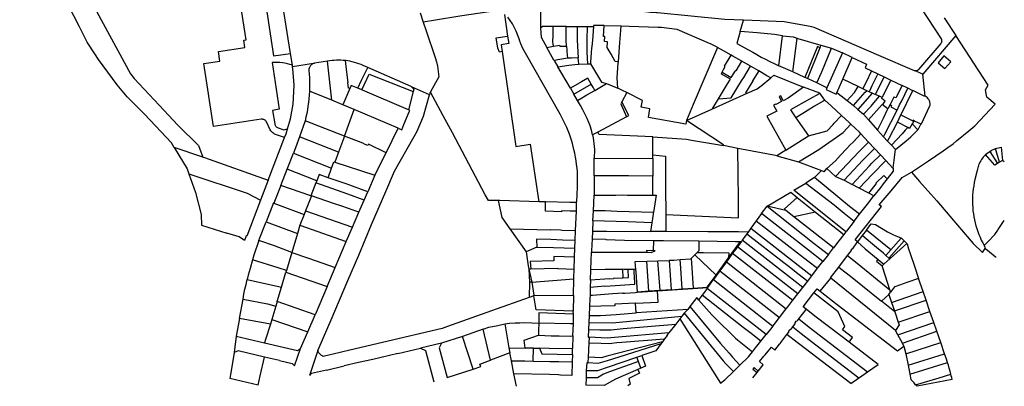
# Model space of a CAD drawing. Header units: metres. Extents: x 196788 to 198134, y 354537 to 355873.
# Tile 5 of 11: x 197359 to 198064, y 354537 to 354800. Entities that reach past the tile are written whole.
import ezdxf

# ---------------------------------------------------------------- set-up
doc = ezdxf.new("R2010")
doc.units = ezdxf.units.M
doc.layers.add('Objectgrens', color=1, linetype='Continuous', lineweight=25)

msp = doc.modelspace()

# ---------------------------------------------------------------- linework, layer by layer
at = {"layer": 'Objectgrens', "flags": 128}
for points in [[(197469.395, 354708.567), (197467.365, 354711.887), (197456.07, 354724.188), (197448.109, 354732.455), (197435.787, 354745.072), (197428.421, 354753.51), (197415.154, 354771.653), (197412.531, 354775.75), (197407.094, 354784.17), (197401.344, 354795.596), (197397.47, 354803.066), (197381.838, 354832.115), (197373.543, 354847.86), (197367.351, 354859.554), (197361.254, 354871.93), (197352.389, 354889.542), (197341.323, 354911.45), (197311.928, 354971.429)], [(197552.83, 354776.065), (197544.97, 354826.092), (197456.283, 354812.336)], [(197548.547, 354715.705), (197542.717, 354717.692), (197542.037, 354717.959), (197541.384, 354718.285), (197540.763, 354718.669), (197540.179, 354719.107), (197539.636, 354719.595), (197539.139, 354720.13), (197538.692, 354720.707), (197538.298, 354721.322), (197535.518, 354727.084), (197535.233, 354727.493), (197534.897, 354727.861), (197534.517, 354728.183), (197534.099, 354728.455), (197533.649, 354728.67), (197533.176, 354728.825), (197532.687, 354728.919), (197532.189, 354728.949), (197531.692, 354728.915), (197513.011, 354726.185), (197497.569, 354723.799), (197490.553, 354768.778), (197502.211, 354770.565), (197501.136, 354777.543), (197520.108, 354780.464), (197519.329, 354785.512), (197520.919, 354785.755), (197516.171, 354816.386)], [(197696.813, 354813.744), (197697.177, 354811.258), (197695.678, 354809.26), (197694.714, 354809.119), (197695.191, 354805.965), (197674.172, 354802.716), (197656.65, 354800.031), (197647.866, 354798.514)], [(198000, 354816.018), (198019.087, 354786.632), (198019.304, 354786.23), (198019.454, 354785.798), (198019.532, 354785.348), (198019.537, 354784.891), (198019.469, 354784.44), (198019.329, 354784.005), (198019.121, 354783.598), (198018.85, 354783.23), (198002.92, 354764.525), (198002.62, 354764.223), (198002.276, 354763.971), (198001.898, 354763.775), (198001.495, 354763.64), (198001.075, 354763.569), (198000.649, 354763.563)], [(197413.889, 354805.847), (197438.004, 354761.505), (197440.62, 354758.219), (197458.737, 354738.977), (197472.063, 354724.679), (197486.878, 354710.014), (197489.934, 354701.756)], [(197534.998, 354810.583), (197540.604, 354774.292), (197552.83, 354776.065)], [(197645.634, 354805.275), (197647.866, 354798.514)], [(197731.858, 354806.345), (197731.948, 354795.609), (197731.96, 354794.111)], [(197877.53, 354799.95), (197864.15, 354800.449), (197815.765, 354805.096), (197815.185, 354805.149), (197812.097, 354805.438), (197810.913, 354805.541), (197806.658, 354805.909)], [(197647.866, 354798.514), (197649.943, 354792.22), (197656.561, 354773.219), (197657.495, 354770.085), (197658.086, 354766.842), (197659.079, 354759.418), (197653.213, 354748.615), (197653.065, 354748.342)], [(197706.075, 354804.005), (197708.397, 354788.438)], [(197757.856, 354669.141), (197757.87, 354669.571), (197757.983, 354669.572), (197758.467, 354680.277), (197758.559, 354682.98), (197758.576, 354685.684), (197758.516, 354688.387), (197758.381, 354691.088), (197758.17, 354693.784), (197757.883, 354696.473), (197757.52, 354699.153), (197757.083, 354701.822), (197756.571, 354704.477), (197755.984, 354707.117), (197755.443, 354709.37), (197754.845, 354711.608), (197754.191, 354713.83), (197753.481, 354716.035), (197752.716, 354718.222), (197751.785, 354720.668), (197750.784, 354723.086), (197749.715, 354725.475), (197748.578, 354727.833), (197747.374, 354730.156), (197746.104, 354732.445), (197721.162, 354776.289), (197720.264, 354777.934), (197719.424, 354779.608), (197718.642, 354781.312), (197717.921, 354783.041), (197717.26, 354784.795), (197716.661, 354786.57), (197714.604, 354792.065), (197711.966, 354797.242), (197708.513, 354802.005)], [(197875.111, 354791.895), (197877.53, 354799.95)], [(198000.649, 354763.563), (198000.321, 354763.604), (198000, 354763.684), (197974.589, 354774.629), (197928.227, 354794.635), (197925.316, 354795.51), (197906.551, 354798.861), (197883.721, 354799.719), (197877.53, 354799.95)], [(198021.354, 354801.588), (198029.601, 354788.921)], [(197741.058, 354795.51), (197733.466, 354795.466), (197731.96, 354794.111)], [(197731.96, 354794.111), (197732.384, 354787.669), (197736.618, 354780.388)], [(197741.288, 354781.409), (197740.989, 354783.091), (197740.834, 354784.334), (197740.916, 354785.491), (197740.942, 354787.74), (197741.058, 354795.51)], [(197750.287, 354795.457), (197741.058, 354795.51)], [(197750.633, 354781.218), (197750.282, 354785.503), (197750.287, 354795.457)], [(197750.287, 354795.457), (197758.319, 354795.385)], [(197758.319, 354795.385), (197758.198, 354785.492), (197758.873, 354773.027)], [(197758.319, 354795.385), (197765.509, 354795.297)], [(197765.509, 354795.297), (197765.215, 354785.794), (197765.146, 354779.806), (197765.256, 354776.894), (197765.72, 354768.643)], [(197765.509, 354795.297), (197769.907, 354795.297)], [(197769.907, 354795.297), (197769.15, 354785.567), (197768.778, 354781.089), (197768.647, 354779.854), (197767.918, 354770.185), (197767.809, 354768.655)], [(197777.605, 354796.029), (197770.035, 354796.189), (197769.907, 354795.297)], [(197787.881, 354770.171), (197785.501, 354770.298), (197782.545, 354775.523), (197779.777, 354780.334), (197780.022, 354784.368), (197777.812, 354784.552), (197778.044, 354788.185), (197777.066, 354788.182), (197777.605, 354796.029)], [(197777.605, 354796.029), (197789.805, 354795.826)], [(197787.881, 354770.171), (197788.908, 354783.821), (197789.478, 354792.567), (197789.805, 354795.826)], [(197789.805, 354795.826), (197795.536, 354795.685), (197816.352, 354794.933), (197818.642, 354794.872), (197829.787, 354793.473), (197852.976, 354783.513), (197853.661, 354783.237), (197858.343, 354780.713), (197858.805, 354780.425)], [(197875.111, 354791.895), (197872.67, 354783.292), (197881.116, 354778.75), (197884.122, 354776.959), (197887.157, 354775.218), (197890.222, 354773.53), (197893.315, 354771.893), (197896.435, 354770.31), (197899.582, 354768.779), (197902.754, 354767.302)], [(197905.557, 354788.827), (197899.698, 354789.666), (197887.181, 354790.781), (197875.111, 354791.895)], [(197704.482, 354777.37), (197702.553, 354777.075), (197701.322, 354779.749), (197701.411, 354779.763), (197700.266, 354787.183), (197708.397, 354788.438)], [(197708.397, 354788.438), (197709.186, 354783.151), (197703.767, 354782.292), (197704.482, 354777.37)], [(197902.754, 354767.302), (197905.557, 354788.827)], [(197905.557, 354788.827), (197913.064, 354787.882), (197916.044, 354786.933)], [(197912.846, 354762.842), (197916.044, 354786.933)], [(197916.044, 354786.933), (197916.54, 354786.775), (197933.015, 354781.992)], [(198029.601, 354788.921), (198006.135, 354761.237)], [(198057.88, 354739.831), (198051.907, 354744.784), (198051.03, 354749.98), (198052.867, 354753.224), (198029.601, 354788.921)], [(197704.482, 354777.37), (197714.351, 354709.425), (197724.581, 354710.991), (197730.824, 354669.739)], [(197736.618, 354780.388), (197741.288, 354781.409)], [(197741.667, 354771.136), (197741.554, 354771.343), (197736.618, 354780.388)], [(197741.288, 354781.409), (197744.339, 354781.894), (197745.56, 354782.036), (197745.72, 354781.383), (197750.633, 354781.218)], [(197750.633, 354781.218), (197750.853, 354778.436), (197750.948, 354777.445), (197751.312, 354772.599)], [(197858.805, 354780.425), (197841.409, 354739.413), (197836.741, 354727.968)], [(197868.551, 354774.886), (197863.242, 354777.991), (197858.805, 354780.425)], [(197932.273, 354780.141), (197930.462, 354780.976), (197921.508, 354758.881)], [(197932.273, 354780.141), (197923.393, 354758.221)], [(197930.14, 354754.93), (197933.486, 354762.472), (197933.661, 354762.943), (197940.661, 354779.777)], [(197933.015, 354781.992), (197932.273, 354780.141)], [(197933.015, 354781.992), (197940.661, 354779.777)], [(197948.395, 354776.598), (197937.226, 354751.465)], [(197940.661, 354779.777), (197948.395, 354776.598)], [(197955.469, 354773.289), (197948.395, 354776.598)], [(197554.141, 354767.716), (197552.362, 354768.226), (197550.564, 354768.66), (197548.749, 354769.019), (197546.92, 354769.3), (197545.081, 354769.504), (197543.235, 354769.63), (197541.385, 354769.678), (197539.535, 354769.648), (197544.696, 354736.022), (197539.977, 354735.285), (197541.457, 354725.617), (197541.564, 354725.138), (197541.735, 354724.679), (197541.967, 354724.247), (197542.255, 354723.851), (197542.595, 354723.497), (197542.98, 354723.194), (197543.403, 354722.945), (197543.856, 354722.757), (197548.007, 354721.355), (197550.698, 354722.118)], [(197554.141, 354767.716), (197552.83, 354776.065)], [(197579.307, 354770.477), (197570.08, 354769.033), (197569.619, 354768.938), (197569.17, 354768.799)], [(197592.122, 354770.929), (197590.421, 354771.083), (197588.852, 354771.167), (197587.281, 354771.195), (197585.71, 354771.166), (197584.141, 354771.082), (197582.577, 354770.94), (197581.018, 354770.743), (197579.307, 354770.477)], [(197582.434, 354742.489), (197579.307, 354770.477)], [(197595.287, 354750.836), (197594.337, 354751.274), (197593.908, 354755.153), (197594.106, 354755.174), (197593.253, 354762.624), (197593.076, 354762.604), (197592.122, 354770.929)], [(197608.217, 354766.023), (197604.958, 354767.464), (197603.419, 354768.109), (197601.857, 354768.694), (197600.274, 354769.22), (197598.672, 354769.685), (197597.053, 354770.089), (197595.421, 354770.432), (197593.776, 354770.712), (197592.122, 354770.929)], [(197751.312, 354772.599), (197741.667, 354771.136)], [(197741.667, 354771.136), (197744.43, 354766.468)], [(197758.873, 354773.027), (197754.273, 354772.772), (197751.312, 354772.599)], [(197759.401, 354768.354), (197759.118, 354770.793), (197758.873, 354773.027)], [(197787.498, 354751.157), (197786.909, 354758.544), (197787.749, 354769.422), (197787.881, 354770.171)], [(197862.294, 354762.596), (197862.834, 354763.986), (197863.059, 354764.536), (197864.415, 354766.777), (197863.891, 354767.065), (197868.551, 354774.886)], [(197862.294, 354762.596), (197868.595, 354758.894), (197871.311, 354762.907), (197871.908, 354763.74), (197872.207, 354763.514), (197876.346, 354770.449)], [(197876.346, 354770.449), (197869.896, 354774.178), (197868.551, 354774.886)], [(197882.522, 354766.89), (197876.346, 354770.449)], [(197948.611, 354757.536), (197955.469, 354773.289)], [(197955.469, 354773.289), (197965.764, 354768.469), (197964.596, 354765.874), (197969.289, 354763.661)], [(198026.033, 354770.178), (198021.202, 354774.3), (198016.919, 354769.304), (198021.749, 354765.173), (198026.033, 354770.178)], [(197550.698, 354722.118), (197552.814, 354729.296), (197554.696, 354739.832), (197555.46, 354753.297), (197554.52, 354765.174), (197554.323, 354766.378)], [(197554.323, 354766.378), (197554.141, 354767.716)], [(197569.17, 354768.799), (197554.323, 354766.378)], [(197569.17, 354768.799), (197568.635, 354768.568), (197568.132, 354768.274), (197567.668, 354767.922), (197567.249, 354767.518), (197566.881, 354767.066), (197566.57, 354766.573), (197566.32, 354766.047), (197566.135, 354765.494), (197566.017, 354764.924), (197565.969, 354764.343), (197565.99, 354763.761), (197566.175, 354761.293), (197566.305, 354758.821), (197566.379, 354756.347), (197566.398, 354753.872), (197566.275, 354748.948)], [(197600.956, 354751.098), (197603.645, 354756.913), (197608.217, 354766.023)], [(197639.49, 354752.174), (197639.193, 354752.321), (197608.217, 354766.023)], [(197744.43, 354766.468), (197752.179, 354767.684), (197756.506, 354768.272), (197759.401, 354768.354)], [(197753.506, 354751.121), (197747.18, 354761.761), (197744.43, 354766.468)], [(197759.401, 354768.354), (197765.72, 354768.643)], [(197765.72, 354768.643), (197767.809, 354768.655)], [(197767.809, 354768.655), (197775.649, 354755.592), (197779.278, 354754.463)], [(197859.581, 354743.631), (197868.615, 354744.231), (197876.126, 354756.379), (197877.671, 354758.849), (197882.522, 354766.89)], [(197859.581, 354743.631), (197866.041, 354754.23), (197868.061, 354757.56), (197861.691, 354761.344), (197862.294, 354762.596)], [(197888.391, 354763.507), (197884.024, 354756.443), (197884.171, 354756.427), (197883.49, 354755.36), (197878.965, 354747.909), (197880.148, 354747.587)], [(197888.391, 354763.507), (197882.522, 354766.89)], [(197896.975, 354758.603), (197894.289, 354760.065), (197888.391, 354763.507)], [(197912.846, 354762.842), (197909.479, 354764.382), (197906.103, 354765.812), (197902.754, 354767.302)], [(197921.508, 354758.881), (197912.846, 354762.842)], [(197969.289, 354763.661), (197965.092, 354755.01), (197964.299, 354753.363), (197963.023, 354750.768)], [(197969.289, 354763.661), (197973.734, 354761.577)], [(198006.135, 354761.237), (198000.649, 354763.563)], [(197603.792, 354749.917), (197609.188, 354761.269), (197640.6, 354748.831)], [(197768.299, 354754.007), (197765.856, 354758.296), (197761.357, 354755.728), (197753.506, 354751.121)], [(197880.148, 354747.587), (197887.381, 354750.792), (197890.042, 354752.947), (197896.975, 354758.603)], [(197896.975, 354758.603), (197899.234, 354760.436), (197920.472, 354752)], [(197923.393, 354758.221), (197921.508, 354758.881)], [(197930.14, 354754.93), (197923.887, 354757.989), (197923.393, 354758.221)], [(197944.451, 354747.933), (197947.675, 354755.384), (197948.611, 354757.536)], [(197959.581, 354752.403), (197948.611, 354757.536)], [(197973.734, 354761.577), (197969.453, 354752.935), (197968.676, 354751.238), (197967.497, 354748.604)], [(197978.224, 354759.396), (197971.957, 354746.654)], [(197973.734, 354761.577), (197978.224, 354759.396)], [(197983.033, 354757.026), (197978.841, 354748.475), (197976.968, 354744.54)], [(197978.224, 354759.396), (197983.033, 354757.026)], [(197983.033, 354757.026), (197991.217, 354753.076)], [(198007.637, 354745.339), (198006.135, 354761.237)], [(197566.275, 354748.948), (197566.118, 354746.263), (197565.897, 354743.583), (197565.611, 354740.909), (197565.261, 354738.242), (197564.848, 354735.584), (197564.371, 354732.938), (197563.831, 354730.303), (197563.228, 354727.682)], [(197582.434, 354742.489), (197566.275, 354748.948)], [(197595.287, 354750.836), (197590.367, 354739.349)], [(197600.956, 354751.098), (197596.264, 354753.119), (197595.287, 354750.836)], [(197603.792, 354749.917), (197600.956, 354751.098)], [(197637.392, 354735.671), (197604.289, 354749.717), (197603.792, 354749.917)], [(197640.6, 354748.831), (197637.392, 354735.671)], [(197639.49, 354752.174), (197641.06, 354750.579), (197640.6, 354748.831)], [(197652.456, 354746.398), (197639.49, 354752.174)], [(197653.065, 354748.342), (197652.747, 354747.757), (197652.456, 354746.398)], [(197701.545, 354670.592), (197694.645, 354670.747), (197692.373, 354674.635), (197668.843, 354719.251), (197662.242, 354731.381), (197653.065, 354748.342)], [(197753.506, 354751.121), (197755.977, 354746.859)], [(197755.977, 354746.859), (197768.299, 354754.007)], [(197758.574, 354742.382), (197759.611, 354742.997), (197765.294, 354746.304), (197770.815, 354749.525)], [(197770.815, 354749.525), (197769.867, 354751.325), (197768.299, 354754.007)], [(197770.815, 354749.525), (197779.278, 354754.463)], [(197779.278, 354754.463), (197787.498, 354751.157)], [(197793.74, 354748.025), (197790.725, 354749.539), (197787.498, 354751.157)], [(197920.472, 354752), (197909.591, 354743.965), (197906.019, 354742.154), (197904.236, 354745.791), (197903.107, 354745.27), (197904.843, 354741.559), (197900.661, 354739.439), (197900.444, 354739.788), (197899.083, 354739.049), (197901.343, 354734.635), (197894.291, 354731.158), (197907.751, 354706.801)], [(197932.297, 354747.484), (197920.472, 354752)], [(197937.226, 354751.465), (197930.14, 354754.93)], [(197937.226, 354751.465), (197936.781, 354750.337), (197943.906, 354746.805), (197944.451, 354747.933)], [(197951.883, 354742.237), (197957.068, 354748.184), (197959.581, 354752.403)], [(197956.334, 354738.659), (197964.803, 354748.262), (197965.778, 354749.35)], [(197963.023, 354750.768), (197959.581, 354752.403)], [(197965.778, 354749.35), (197963.481, 354750.504), (197963.023, 354750.768)], [(197967.497, 354748.604), (197965.778, 354749.35)], [(197969.765, 354747.576), (197967.497, 354748.604)], [(197991.217, 354753.076), (197986.733, 354744.189), (197985.172, 354744.841), (197982.513, 354739.398)], [(197987.579, 354735.481), (197989.373, 354739.159), (197990.894, 354742.212), (197995.249, 354751.104)], [(197990.362, 354732.047), (197994.049, 354739.572), (197994.901, 354741.397), (197998.854, 354749.357)], [(197995.249, 354751.104), (197991.217, 354753.076)], [(197998.854, 354749.357), (197995.249, 354751.104)], [(198007.637, 354745.339), (198007.074, 354745.558), (197998.95, 354749.513), (197998.854, 354749.357)], [(197572.454, 354563.009), (197573.43, 354565.148), (197581.923, 354585.092), (197593.901, 354613.243), (197601.672, 354631.519), (197610.937, 354653.462), (197621.08, 354677.067), (197627.208, 354691.564), (197641.496, 354716.58), (197643.614, 354720.272), (197648.185, 354731.116), (197652.456, 354746.398)], [(197590.367, 354739.349), (197582.434, 354742.489)], [(197758.574, 354742.382), (197755.977, 354746.859)], [(197769.361, 354717.628), (197768.772, 354720.154), (197768.333, 354721.772), (197767.837, 354723.373), (197767.283, 354724.955), (197766.674, 354726.517), (197765.355, 354729.474), (197763.8, 354732.813), (197762.273, 354735.758), (197760.67, 354738.666), (197758.574, 354742.382)], [(197790.292, 354741.41), (197789.543, 354739.974), (197793.609, 354730.729)], [(197793.74, 354748.025), (197790.292, 354741.41)], [(197793.609, 354730.729), (197795.286, 354731.636), (197790.292, 354741.41)], [(197836.741, 354727.968), (197836.255, 354725.293), (197809.433, 354730.218), (197810.424, 354736.373), (197804.169, 354737.576), (197805.079, 354742.453), (197793.74, 354748.025)], [(197854.904, 354736.052), (197880.148, 354747.587)], [(197854.904, 354736.052), (197855.447, 354736.749), (197859.581, 354743.631)], [(197932.297, 354747.484), (197931.718, 354747.164), (197924.842, 354743.199), (197911.11, 354735.573), (197915.044, 354729.976)], [(197935.829, 354742.539), (197934.553, 354741.872), (197928.369, 354738.297), (197923.882, 354735.459), (197915.044, 354729.976)], [(197935.829, 354742.539), (197932.297, 354747.484)], [(197947.699, 354731.593), (197940.302, 354738.594), (197935.829, 354742.539)], [(197944.451, 354747.933), (197945.283, 354747.37), (197951.883, 354742.237)], [(197951.883, 354742.237), (197952.767, 354741.719), (197956.334, 354738.659)], [(197969.765, 354747.576), (197959.536, 354735.966)], [(197963.507, 354732.45), (197968.881, 354738.372), (197970.981, 354740.787), (197974.9, 354745.379)], [(197971.957, 354746.654), (197970.707, 354747.115), (197969.765, 354747.576)], [(197974.9, 354745.379), (197971.957, 354746.654)], [(197976.968, 354744.54), (197974.9, 354745.379)], [(197976.948, 354739.444), (197977.782, 354740.302), (197979.024, 354741.795), (197976.685, 354743.823), (197976.968, 354744.54)], [(198004.654, 354725.59), (198004.965, 354725.513), (198010.745, 354737.94), (198011.067, 354738.679), (198011.246, 354739.07), (198011.366, 354740.052), (198011.135, 354741.349), (198010.811, 354742.184), (198010.404, 354742.951), (198009.912, 354743.652), (198009.495, 354744.193), (198009.054, 354744.609), (198008.432, 354744.915), (198007.637, 354745.339)], [(197598.509, 354735.912), (197590.367, 354739.349)], [(197591.481, 354716.737), (197598.509, 354735.912)], [(197630.034, 354722.41), (197598.509, 354735.912)], [(197630.034, 354722.41), (197632.493, 354721.371), (197634.077, 354725.11), (197637.871, 354734.326), (197638.344, 354735.25), (197637.392, 354735.671)], [(197836.741, 354727.968), (197854.904, 354736.052)], [(197956.334, 354738.659), (197959.536, 354735.966)], [(197959.536, 354735.966), (197963.507, 354732.45)], [(197967.065, 354728.434), (197976.948, 354739.444)], [(197973.444, 354721.19), (197977.777, 354729.767), (197980.543, 354735.364), (197980.981, 354736.291)], [(197980.981, 354736.291), (197978.994, 354737.867), (197976.948, 354739.444)], [(197977.941, 354716.331), (197978.839, 354718.086), (197987.579, 354735.481)], [(197982.513, 354739.398), (197980.981, 354736.291)], [(197982.513, 354739.398), (197983.612, 354738.84), (197983.052, 354737.688), (197987.579, 354735.481)], [(197998.01, 354690.86), (198010.031, 354698.998), (198020.582, 354706.206), (198023.302, 354708.132), (198027.676, 354711.322), (198030.115, 354713.312), (198039.099, 354720.7), (198043.241, 354724.095), (198057.88, 354739.831)], [(197563.228, 354727.682), (197559.253, 354716.196)], [(197591.481, 354716.737), (197563.228, 354727.682)], [(197793.609, 354730.729), (197773.103, 354719.642)], [(197863.267, 354709.996), (197863.208, 354710.584), (197836.741, 354727.968)], [(197915.044, 354729.976), (197924.17, 354716.913)], [(197924.17, 354716.913), (197937.474, 354720.641), (197941.671, 354725.193), (197942.527, 354726.067), (197947.699, 354731.593)], [(197954.433, 354725.358), (197953.118, 354726.586), (197947.699, 354731.593)], [(197963.507, 354732.45), (197967.065, 354728.434)], [(197967.065, 354728.434), (197973.444, 354721.19)], [(197987.811, 354726.922), (197990.362, 354732.047)], [(197990.362, 354732.047), (197994.048, 354730.233), (197998.887, 354727.871)], [(197998.616, 354725.435), (197999.639, 354727.476)], [(197999.846, 354727.821), (197999.069, 354728.284), (197998.887, 354727.871)], [(197998.887, 354727.871), (197999.486, 354727.514), (197999.639, 354727.476)], [(197999.639, 354727.476), (197999.846, 354727.821)], [(197999.846, 354727.821), (198004.654, 354725.59)], [(197548.547, 354715.705), (197549.641, 354718.529), (197550.698, 354722.118)], [(197621.252, 354704.802), (197630.034, 354722.41)], [(197916.809, 354698.394), (197931.539, 354707.135), (197948.852, 354719.308), (197954.433, 354725.358)], [(197961.679, 354718.329), (197960.548, 354719.533), (197954.433, 354725.358)], [(197973.444, 354721.19), (197977.941, 354716.331)], [(197980.79, 354713.135), (197981.871, 354715.327), (197987.811, 354726.922)], [(197995.245, 354722.977), (197993.436, 354721.002), (197991.283, 354718.444), (197983.535, 354710.33)], [(197986.391, 354707.206), (197993.976, 354713.313), (197995.747, 354714.9), (197997.333, 354716.403), (198002.434, 354721.203)], [(197995.245, 354722.977), (197987.811, 354726.922)], [(197998.616, 354725.435), (197998.446, 354725.633), (197996.568, 354722.297), (197995.245, 354722.977)], [(198002.434, 354721.203), (197998.616, 354725.435)], [(198004.654, 354725.59), (198002.434, 354721.203)], [(197536.721, 354685.23), (197548.547, 354715.705)], [(197559.253, 354716.196), (197557.339, 354710.999), (197554.88, 354704.505)], [(197587.287, 354705.306), (197559.253, 354716.196)], [(197591.481, 354716.737), (197587.287, 354705.306)], [(197621.252, 354704.802), (197608.587, 354710.925), (197608.216, 354710.065), (197606.334, 354710.792), (197604.565, 354711.668), (197591.481, 354716.737)], [(197773.103, 354719.642), (197769.361, 354717.628)], [(197769.361, 354717.628), (197769.754, 354715.568), (197770.071, 354713.495), (197770.314, 354711.412), (197770.481, 354709.321), (197770.573, 354707.226), (197770.589, 354705.128), (197770.529, 354703.032), (197770.431, 354700.898)], [(197812.503, 354716.184), (197774.026, 354717.911), (197773.103, 354719.642)], [(197812.511, 354703.307), (197812.503, 354716.184)], [(197812.503, 354716.184), (197836.559, 354714.649), (197840.293, 354713.934), (197863.267, 354709.996)], [(197907.751, 354706.801), (197924.17, 354716.913)], [(197937.313, 354693.475), (197943.413, 354698.986), (197947.094, 354703.125), (197951.368, 354707.735), (197954.041, 354710.486), (197956.022, 354712.551), (197961.679, 354718.329)], [(197961.679, 354718.329), (197967.124, 354712.535)], [(197977.941, 354716.331), (197980.79, 354713.135)], [(197983.535, 354710.33), (197980.79, 354713.135)], [(197469.395, 354708.567), (197478.59, 354693.326), (197479.902, 354689.787)], [(197489.934, 354701.756), (197469.395, 354708.567)], [(197821.696, 354660.522), (197873.952, 354658.313), (197873.897, 354671.712), (197873.518, 354708.008)], [(197873.518, 354708.008), (197863.267, 354709.996)], [(197901.319, 354702.684), (197900.315, 354702.921), (197873.518, 354708.008)], [(197907.751, 354706.801), (197901.319, 354702.684)], [(197967.124, 354712.535), (197961.178, 354706.409), (197960.51, 354705.737), (197943.518, 354687.932)], [(197949.527, 354685.178), (197963.017, 354699.584), (197971.384, 354708)], [(197971.384, 354708), (197967.124, 354712.535)], [(197975.721, 354703.384), (197971.384, 354708)], [(197983.535, 354710.33), (197986.391, 354707.206)], [(197984.697, 354693.923), (197986.391, 354707.206)], [(198053.952, 354705.835), (198054.965, 354706.438), (198056.012, 354706.979), (198057.09, 354707.456), (198058.194, 354707.868)], [(198058.194, 354707.868), (198059.192, 354708.176), (198060.204, 354708.43), (198061.229, 354708.631), (198062.263, 354708.777)], [(198061.106, 354698.031), (198059.11, 354704.524), (198058.194, 354707.868)], [(198062.263, 354708.777), (198063.106, 354699.406)], [(197489.934, 354701.756), (197491.032, 354701.392), (197536.721, 354685.23)], [(197550.389, 354693.134), (197554.88, 354704.505)], [(197554.88, 354704.505), (197582.234, 354693.828)], [(197587.287, 354705.306), (197584.638, 354698.133)], [(197613.29, 354688.787), (197621.252, 354704.802)], [(197770.468, 354688.228), (197770.431, 354700.898)], [(197770.431, 354700.898), (197812.513, 354700.716)], [(197812.511, 354703.307), (197821.678, 354702.498), (197821.695, 354680.043), (197821.696, 354660.522)], [(197812.513, 354700.716), (197812.511, 354703.307)], [(197812.513, 354700.716), (197812.535, 354688.162)], [(197901.319, 354702.684), (197916.809, 354698.394)], [(197955.33, 354682.129), (197967.7, 354695.5), (197969.561, 354697.397), (197975.721, 354703.384)], [(197979.508, 354699.355), (197969.927, 354689.451), (197960.314, 354679.511)], [(197975.721, 354703.384), (197979.508, 354699.355)], [(197979.508, 354699.355), (197984.609, 354693.925), (197984.697, 354693.923)], [(198050.997, 354703.526), (198050.123, 354702.641), (198049.306, 354701.702), (198048.551, 354700.713), (198048.035, 354699.955), (198047.556, 354699.173), (198046.986, 354698.121), (198046.481, 354697.037), (198046.044, 354695.923), (198045.736, 354694.985), (198045.474, 354694.034), (198045.009, 354692.163)], [(198050.997, 354703.526), (198051.933, 354704.357), (198052.919, 354705.128), (198053.952, 354705.835)], [(198059.651, 354697.121), (198057.719, 354695.909), (198050.997, 354703.526)], [(198053.952, 354705.835), (198059.651, 354697.121)], [(198063.106, 354699.406), (198061.106, 354698.031)], [(198064.226, 354698.357), (198063.106, 354699.406)], [(197545.749, 354681.486), (197550.389, 354693.134)], [(197571.668, 354684.75), (197550.389, 354693.134)], [(197579.815, 354686.958), (197582.234, 354693.828)], [(197582.234, 354693.828), (197583.845, 354698.411), (197584.638, 354698.133)], [(197584.638, 354698.133), (197613.29, 354688.787)], [(197916.809, 354698.394), (197933.304, 354692.111)], [(197933.304, 354692.111), (197933.084, 354691.884), (197928.468, 354687.129)], [(197933.304, 354692.111), (197935.084, 354691.43), (197935.377, 354691.308), (197937.313, 354693.475)], [(197943.518, 354687.932), (197937.313, 354693.475)], [(197984.697, 354693.923), (197984.743, 354693.922), (197984.845, 354691.617), (197984.714, 354691.612), (197980.427, 354686.104)], [(198045.009, 354692.163), (198043.397, 354685.654)], [(198061.106, 354698.031), (198059.651, 354697.121)], [(197479.902, 354689.787), (197521.705, 354675.858), (197531.223, 354670.9)], [(197479.902, 354689.787), (197484.617, 354676.418), (197488.834, 354660.651), (197488.989, 354652.954)], [(197536.721, 354685.23), (197531.223, 354670.9)], [(197571.668, 354684.75), (197571.042, 354683.235)], [(197579.815, 354686.958), (197573.365, 354689.29), (197571.668, 354684.75)], [(197608.172, 354676.911), (197592.619, 354682.472), (197579.815, 354686.958)], [(197613.29, 354688.787), (197608.172, 354676.911)], [(197812.535, 354688.162), (197794.968, 354688.349), (197770.468, 354688.228)], [(197770.468, 354688.228), (197770.506, 354674.449)], [(197812.595, 354674.399), (197812.535, 354688.162)], [(197928.468, 354687.129), (197922.09, 354683.09)], [(197960.723, 354660.808), (197953.582, 354666.265), (197928.468, 354687.129)], [(197943.518, 354687.932), (197949.527, 354685.178)], [(197949.527, 354685.178), (197955.33, 354682.129)], [(197959.108, 354641.032), (197957.615, 354642.338), (197976.317, 354666.241), (197974.769, 354667.486), (197983.341, 354677.596), (197991.151, 354687.225)], [(197967.295, 354675.844), (197972.814, 354682.922), (197972.558, 354683.188), (197978.048, 354688.607), (197980.427, 354686.104)], [(197980.427, 354686.104), (197977.659, 354682.546), (197975.811, 354680.211), (197970.942, 354673.928)], [(197991.151, 354687.225), (197998.01, 354690.86)], [(197998.01, 354690.86), (198003.671, 354684.288), (198011.832, 354675.267), (198016.091, 354670.293), (198027.92, 354656.392), (198042.046, 354639.759), (198048.917, 354633.458), (198050.773, 354636.234)], [(198043.397, 354685.654), (198042.909, 354683.459), (198042.497, 354681.248), (198042.16, 354679.025)], [(197545.749, 354681.486), (197540.826, 354668.845)], [(197567.379, 354674.059), (197545.749, 354681.486)], [(197571.042, 354683.235), (197567.379, 354674.059)], [(197605.594, 354670.929), (197593.903, 354675.092), (197571.042, 354683.235)], [(197950.903, 354648.271), (197913.555, 354677.947), (197922.09, 354683.09)], [(197922.09, 354683.09), (197942.392, 354667.464), (197949.735, 354661.476), (197956.797, 354655.78)], [(197960.314, 354679.511), (197955.33, 354682.129)], [(197967.295, 354675.844), (197960.314, 354679.511)], [(198042.16, 354679.025), (198041.906, 354676.76), (198041.723, 354674.488), (198041.612, 354672.211)], [(197531.223, 354670.9), (197521.393, 354645.084), (197520.896, 354645.287), (197519.682, 354641.896), (197516.085, 354644.499), (197507.207, 354647.269)], [(197567.808, 354673.952), (197563.582, 354663.311)], [(197567.379, 354674.059), (197567.808, 354673.952)], [(197601.787, 354662.22), (197589.555, 354666.475), (197583.679, 354668.544), (197567.808, 354673.952)], [(197601.787, 354662.22), (197605.594, 354670.929)], [(197605.594, 354670.929), (197608.172, 354676.911)], [(197730.824, 354669.739), (197702.743, 354670.557), (197701.545, 354670.592)], [(197701.545, 354670.592), (197704.183, 354658.494), (197709.924, 354650.375)], [(197769.944, 354663.252), (197770.506, 354674.449)], [(197770.506, 354674.449), (197786.016, 354674.567), (197790.959, 354674.598), (197794.268, 354674.552), (197812.595, 354674.399)], [(197812.595, 354674.399), (197814.858, 354674.352), (197813.054, 354661.967)], [(197894.349, 354666.652), (197911.297, 354676.598), (197916.034, 354672.767)], [(197907.904, 354663.476), (197906.749, 354664.398), (197916.034, 354672.767)], [(197916.034, 354672.767), (197929.036, 354662.334)], [(197960.723, 354660.808), (197966.328, 354668.015), (197970.942, 354673.928)], [(197970.942, 354673.928), (197967.295, 354675.844)], [(198041.612, 354672.211), (198041.589, 354669.997), (198041.64, 354667.783), (198041.765, 354665.572)], [(197540.826, 354668.845), (197540.626, 354668.921), (197535.268, 354655.386)], [(197540.826, 354668.845), (197544.684, 354667.371), (197562.543, 354660.55)], [(197735.507, 354669.605), (197732.183, 354669.7), (197730.824, 354669.739)], [(197757.697, 354663.03), (197753.184, 354663.068), (197747.036, 354663.146), (197747.036, 354662.527), (197735.515, 354663.018), (197735.507, 354669.605)], [(197757.856, 354669.141), (197753.11, 354669.142), (197735.507, 354669.605)], [(197757.697, 354663.03), (197757.856, 354669.141)], [(197890.433, 354661.32), (197894.349, 354666.652)], [(197894.349, 354666.652), (197928.251, 354639.905), (197931.337, 354637.534), (197938.355, 354632.02)], [(197907.904, 354663.476), (197894.349, 354666.652)], [(198041.765, 354665.572), (198041.971, 354663.324), (198042.254, 354661.085), (198042.613, 354658.856)], [(197562.543, 354660.55), (197559.561, 354652.874)], [(197563.582, 354663.311), (197562.543, 354660.55)], [(197563.582, 354663.311), (197597.12, 354651.434)], [(197597.12, 354651.434), (197601.787, 354662.22)], [(197757.042, 354649.154), (197757.697, 354663.03)], [(197769.563, 354656.077), (197769.944, 354663.252)], [(197813.054, 354661.967), (197786.974, 354662.716), (197778.267, 354663.174), (197769.944, 354663.252)], [(197811.938, 354654.55), (197812.898, 354660.894), (197813.054, 354661.967)], [(197821.696, 354660.522), (197821.698, 354648.434)], [(197890.433, 354661.32), (197886.584, 354656.021)], [(197934.46, 354626.989), (197924.152, 354635.07), (197919.753, 354638.455), (197890.433, 354661.32)], [(197913.521, 354659.015), (197907.904, 354663.476)], [(197929.036, 354662.334), (197913.521, 354659.015)], [(197942.013, 354636.744), (197913.521, 354659.015)], [(197929.036, 354662.334), (197949.439, 354646.261)], [(197956.797, 354655.78), (197960.723, 354660.808)], [(198042.613, 354658.856), (198043.028, 354656.747), (198043.511, 354654.653), (198044.063, 354652.576)], [(197488.989, 354652.954), (197507.207, 354647.269)], [(197529.993, 354641.891), (197530.723, 354643.899), (197535.268, 354655.386)], [(197535.268, 354655.386), (197557.844, 354647.047)], [(197559.561, 354652.874), (197557.844, 354647.047)], [(197559.561, 354652.874), (197592.72, 354641.306)], [(197592.72, 354641.306), (197597.12, 354651.434)], [(197709.924, 354650.375), (197721.598, 354633.802)], [(197709.924, 354650.375), (197739.121, 354649.603), (197739.088, 354649.803), (197746.408, 354649.54), (197747.424, 354649.476), (197757.042, 354649.154)], [(197769.563, 354656.077), (197769.246, 354648.555)], [(197811.938, 354654.55), (197794.633, 354655.24), (197769.563, 354656.077)], [(197811.125, 354648.497), (197811.938, 354654.55)], [(197882.806, 354650.81), (197880.718, 354648.001)], [(197886.584, 354656.021), (197882.806, 354650.81)], [(197882.806, 354650.81), (197926.515, 354616.729)], [(197886.584, 354656.021), (197923.54, 354627.458), (197930.607, 354622.013)], [(197956.797, 354655.78), (197951.21, 354648.64), (197950.903, 354648.271)], [(197965.547, 354649.288), (197968.877, 354653.556), (197969.101, 354653.837), (197972.07, 354653.389), (197980.706, 354648.271), (197982.634, 354647.254), (197984.586, 354646.287), (197986.562, 354645.368), (197988.561, 354644.499), (197990.581, 354643.681)], [(198044.063, 354652.576), (198044.702, 354650.456), (198045.413, 354648.36), (198046.195, 354646.288), (198047.046, 354644.245), (198047.966, 354642.231), (198048.954, 354640.25), (198050.008, 354638.303)], [(198050.008, 354638.303), (198052.643, 354640.953), (198057.558, 354646.211), (198059.821, 354649.47)], [(198059.821, 354649.47), (198060.075, 354649.836), (198064.437, 354656.196)], [(197557.844, 354647.047), (197553.698, 354633.443)], [(197756.735, 354641.984), (197747.72, 354642.307), (197739.3, 354642.572), (197729.025, 354642.821), (197729.272, 354637.271)], [(197756.735, 354641.984), (197757.042, 354649.154)], [(197768.984, 354643.11), (197768.623, 354634.661), (197768.606, 354633.872), (197768.602, 354633.672)], [(197769.246, 354648.555), (197768.984, 354643.11)], [(197768.984, 354643.11), (197778.794, 354643.026), (197778.781, 354642.685), (197792.097, 354642.307), (197813.217, 354642.031)], [(197769.246, 354648.555), (197779.481, 354648.713), (197811.125, 354648.497)], [(197821.698, 354648.434), (197811.125, 354648.497)], [(197880.718, 354648.001), (197873.9, 354648.102), (197852.034, 354648.255), (197821.698, 354648.434)], [(197879.823, 354646.666), (197876.601, 354642.131)], [(197880.718, 354648.001), (197879.823, 354646.666)], [(197879.823, 354646.666), (197906.313, 354626.191), (197909.227, 354623.953), (197910.136, 354623.226), (197916.424, 354618.397), (197923.547, 354612.895)], [(197949.439, 354646.261), (197945.884, 354641.633), (197942.013, 354636.744)], [(197950.903, 354648.271), (197949.439, 354646.261)], [(197962.588, 354645.495), (197959.108, 354641.032)], [(197965.547, 354649.288), (197962.588, 354645.495)], [(197979.625, 354631.208), (197977.74, 354632.762), (197972.764, 354636.925), (197962.588, 354645.495)], [(197983.091, 354635.194), (197965.547, 354649.288)], [(197990.581, 354643.681), (197983.091, 354635.194)], [(197992.627, 354641.822), (197991.091, 354643.483), (197990.581, 354643.681)], [(197529.993, 354641.891), (197528.788, 354638.459), (197527.631, 354635.01), (197526.521, 354631.546), (197525.459, 354628.067)], [(197553.698, 354633.443), (197541.314, 354638.063), (197529.993, 354641.891)], [(197584.786, 354622.67), (197592.72, 354641.306)], [(197729.272, 354637.271), (197721.598, 354633.802)], [(197729.272, 354637.271), (197741.187, 354636.93), (197756.54, 354636.459)], [(197756.28, 354630.021), (197756.54, 354636.459)], [(197756.54, 354636.459), (197756.735, 354641.984)], [(197812.9, 354634.655), (197813.217, 354642.031)], [(197813.217, 354642.031), (197820.141, 354641.94), (197845.528, 354641.633)], [(197845.528, 354641.633), (197845.456, 354634.586), (197844.346, 354633.462)], [(197845.528, 354641.633), (197871.857, 354641.315), (197875.29, 354641.254)], [(197866.821, 354629.61), (197875.29, 354641.254)], [(197873.154, 354637.353), (197872.038, 354635.831), (197869.702, 354632.768)], [(197875.948, 354641.242), (197873.154, 354637.353)], [(197916.511, 354603.809), (197873.154, 354637.353)], [(197875.29, 354641.254), (197875.948, 354641.242)], [(197876.601, 354642.131), (197875.948, 354641.242)], [(197919.973, 354608.281), (197908.949, 354616.88), (197906.905, 354618.455), (197876.601, 354642.131)], [(197938.355, 354632.02), (197942.013, 354636.744)], [(197952.091, 354631.111), (197954.912, 354634.799), (197954.662, 354635.046), (197955.275, 354636.024), (197955.681, 354635.681), (197959.108, 354641.032)], [(197959.108, 354641.032), (197964.772, 354636.078), (197973.944, 354628.359)], [(197981.75, 354629.347), (197992.627, 354641.822)], [(197982.552, 354628.972), (197994.462, 354639.835)], [(197994.462, 354639.835), (197992.627, 354641.822)], [(197994.462, 354639.835), (197994.7, 354639.576), (197995.749, 354636.068), (197996.891, 354632.593), (198000, 354623.557), (198003.047, 354614.705)], [(198050.008, 354638.303), (198050.371, 354637.14), (198050.773, 354636.234)], [(198050.773, 354636.234), (198052.46, 354634.944), (198057.892, 354630.51), (198058.514, 354630.032)], [(197553.698, 354633.443), (197549.803, 354620.425)], [(197553.698, 354633.443), (197565.764, 354629.241), (197584.786, 354622.67)], [(197721.598, 354633.802), (197722.563, 354627.032), (197723.131, 354623.905), (197723.583, 354621.325)], [(197756.28, 354630.021), (197741.628, 354630.556), (197741.554, 354627.296), (197724.642, 354626.933), (197725.052, 354621.333)], [(197755.988, 354621.231), (197756.28, 354630.021)], [(197768.026, 354621.107), (197768.034, 354621.276), (197768.602, 354633.672)], [(197768.602, 354633.672), (197808.12, 354633.493)], [(197812.9, 354634.655), (197807.897, 354634.683), (197808.12, 354633.493)], [(197808.12, 354633.493), (197811.363, 354633.444), (197814.275, 354634.647), (197812.9, 354634.655)], [(197840.065, 354629.139), (197839.499, 354628.569), (197832.099, 354628.056)], [(197842.554, 354631.646), (197840.065, 354629.139)], [(197840.065, 354629.139), (197840.275, 354625.996), (197841.496, 354607.783)], [(197844.346, 354633.462), (197842.554, 354631.646)], [(197842.554, 354631.646), (197857.795, 354617.199)], [(197844.346, 354633.462), (197848.913, 354633.413), (197866.881, 354633.222), (197866.821, 354629.61)], [(197857.795, 354617.199), (197866.821, 354629.61)], [(197869.702, 354632.768), (197865.256, 354626.579)], [(197869.702, 354632.768), (197912.922, 354599.175)], [(197938.355, 354632.02), (197934.46, 354626.989)], [(197945.818, 354622.891), (197952.091, 354631.111)], [(197952.091, 354631.111), (197958.947, 354625.595), (197982.314, 354606.539)], [(197973.944, 354628.359), (197972.728, 354627.051), (197976.818, 354623.729)], [(197973.944, 354628.359), (197978.089, 354624.923)], [(197978.089, 354624.923), (197982.552, 354628.972)], [(197983.091, 354635.194), (197979.625, 354631.208)], [(197979.625, 354631.208), (197981.75, 354629.347)], [(197981.75, 354629.347), (197982.552, 354628.972)], [(197525.459, 354628.067), (197523.769, 354621.855), (197522.435, 354617.014), (197521.685, 354613.965)], [(197549.803, 354620.425), (197543.833, 354622.261), (197525.459, 354628.067)], [(197578.952, 354608.932), (197584.786, 354622.67)], [(197725.052, 354621.333), (197723.583, 354621.325)], [(197723.583, 354621.325), (197725.672, 354612.106)], [(197723.583, 354621.325), (197724.182, 354612.072)], [(197755.988, 354621.231), (197744.689, 354621.698), (197744.136, 354621.762), (197725.052, 354621.333)], [(197755.822, 354614.382), (197755.841, 354615.466), (197755.988, 354621.231)], [(197768.026, 354621.107), (197778.437, 354621.465), (197782.076, 354621.458), (197790.752, 354621.288)], [(197794.762, 354621.199), (197792.037, 354621.263), (197790.752, 354621.288)], [(197790.752, 354621.288), (197791.044, 354615.084)], [(197791.044, 354615.084), (197795.113, 354615.319), (197794.762, 354621.199)], [(197799.005, 354621.098), (197794.762, 354621.199)], [(197800.379, 354621.064), (197799.938, 354626.908), (197808.112, 354627.154)], [(197808.112, 354627.154), (197816.093, 354627.394)], [(197809.645, 354605.581), (197808.112, 354627.154)], [(197816.093, 354627.394), (197824.125, 354627.635)], [(197817.659, 354606.135), (197816.093, 354627.394)], [(197832.099, 354628.056), (197827.485, 354627.736), (197824.125, 354627.635)], [(197824.125, 354627.635), (197825.613, 354606.685)], [(197833.568, 354607.235), (197832.283, 354625.45), (197832.099, 354628.056)], [(197865.256, 354626.579), (197860.562, 354620.136)], [(197865.256, 354626.579), (197908.141, 354593.004)], [(197926.515, 354616.729), (197929.81, 354621.065), (197930.607, 354622.013)], [(197930.607, 354622.013), (197934.46, 354626.989)], [(197940.003, 354615.005), (197939.771, 354615.204), (197945.818, 354622.891)], [(197945.818, 354622.891), (197955.325, 354615.509), (197976.421, 354598.536)], [(197976.818, 354623.729), (197978.089, 354624.923)], [(197982.314, 354606.539), (197979.336, 354616.337), (197976.818, 354623.729)], [(197546.285, 354608.561), (197549.429, 354619.172)], [(197549.803, 354620.425), (197549.429, 354619.172)], [(197549.429, 354619.172), (197578.952, 354608.932)], [(197725.672, 354612.106), (197755.822, 354614.382)], [(197755.588, 354602.555), (197755.822, 354614.382)], [(197767.655, 354608.616), (197778.037, 354609.545), (197778.02, 354609.321), (197781.878, 354609.444), (197799.609, 354610.614), (197799.524, 354611.892), (197799.006, 354619.334), (197799.005, 354621.098)], [(197767.802, 354613.433), (197768.026, 354621.107)], [(197791.044, 354615.084), (197790.564, 354615.056), (197784.287, 354614.72), (197784.3, 354614.51), (197781.504, 354614.341), (197781.491, 354614.551), (197767.802, 354613.433)], [(197800.379, 354621.064), (197799.005, 354621.098)], [(197801.498, 354605.018), (197801.003, 354612.008), (197800.47, 354619.403), (197800.379, 354621.064)], [(197841.496, 354607.783), (197851.447, 354608.471), (197857.795, 354617.199)], [(197860.562, 354620.136), (197855.989, 354613.916)], [(197860.562, 354620.136), (197903.293, 354586.776)], [(197923.547, 354612.895), (197926.515, 354616.729)], [(197932.437, 354605.612), (197940.003, 354615.005)], [(197986.417, 354577.374), (197940.003, 354615.005)], [(198003.047, 354614.705), (197994.542, 354611.736), (197986.629, 354609.039), (197985.67, 354608.658), (197982.96, 354604.974)], [(198006.285, 354605.292), (198003.047, 354614.705)], [(197518.751, 354599.975), (197519.414, 354603.487), (197520.125, 354606.99), (197520.881, 354610.483), (197521.685, 354613.965)], [(197521.685, 354613.965), (197546.285, 354608.561)], [(197543.215, 354598.177), (197546.285, 354608.561)], [(197578.952, 354608.932), (197570.384, 354588.757)], [(197724.182, 354612.072), (197723.851, 354601.072)], [(197725.672, 354612.106), (197724.182, 354612.072)], [(197725.672, 354612.106), (197727.142, 354602.862)], [(197767.655, 354608.616), (197767.467, 354602.677)], [(197767.802, 354613.433), (197767.655, 354608.616)], [(197815.744, 354605.802), (197851.973, 354608.307)], [(197825.613, 354606.685), (197833.568, 354607.235)], [(197833.568, 354607.235), (197841.496, 354607.783)], [(197851.422, 354607.558), (197847.939, 354602.735)], [(197851.422, 354607.558), (197851.973, 354608.307)], [(197893.822, 354574.651), (197851.422, 354607.558)], [(197851.973, 354608.307), (197855.989, 354613.916)], [(197855.989, 354613.916), (197898.46, 354580.579)], [(197916.511, 354603.809), (197919.973, 354608.281)], [(197919.973, 354608.281), (197923.547, 354612.895)], [(197927.949, 354604.403), (197930.227, 354607.313), (197932.437, 354605.612)], [(197723.851, 354601.072), (197696.731, 354591.458), (197665.245, 354580.225), (197661.459, 354578.834), (197618.762, 354568.772), (197595.223, 354563.207), (197583.395, 354560.433), (197581.096, 354559.989), (197576.286, 354558.855), (197575.636, 354559.151), (197575.024, 354559.517), (197574.455, 354559.948), (197573.938, 354560.44), (197573.478, 354560.986), (197573.156, 354561.456), (197572.877, 354561.952), (197572.642, 354562.471), (197572.454, 354563.009)], [(197727.224, 354602.206), (197723.851, 354601.072)], [(197727.142, 354602.862), (197755.588, 354602.555)], [(197727.224, 354602.206), (197727.142, 354602.862)], [(197755.448, 354591.384), (197728.79, 354592.185), (197727.224, 354602.206)], [(197755.588, 354602.555), (197755.448, 354591.384)], [(197767.467, 354602.677), (197767.335, 354600.342), (197767.121, 354594.697)], [(197767.467, 354602.677), (197769.164, 354602.656), (197783.523, 354603.937), (197791.128, 354604.358), (197791.095, 354604.082), (197792.463, 354604.179), (197800.002, 354604.716), (197801.513, 354604.81)], [(197800.089, 354597.065), (197816.374, 354597.772), (197815.744, 354605.802)], [(197809.645, 354605.581), (197801.498, 354605.018)], [(197801.498, 354605.018), (197801.513, 354604.81)], [(197801.513, 354604.81), (197815.744, 354605.802)], [(197817.659, 354606.135), (197809.645, 354605.581)], [(197825.613, 354606.685), (197817.659, 354606.135)], [(197845.308, 354599.396), (197843.927, 354600.998), (197839.109, 354594.635)], [(197847.939, 354602.735), (197845.308, 354599.396)], [(197889.945, 354569.854), (197882.944, 354575.233), (197877.317, 354579.688), (197847.939, 354602.735)], [(197912.922, 354599.175), (197916.511, 354603.809)], [(197922.418, 354592.663), (197920.145, 354594.427), (197927.949, 354604.403)], [(197953.153, 354569.091), (197955.611, 354572.463), (197948.369, 354577.877), (197950.088, 354580.187), (197948.923, 354582.997), (197945.448, 354590.895), (197927.949, 354604.403)], [(197932.437, 354605.612), (197944.709, 354596.102), (197987.955, 354562.86), (197992.533, 354566.165)], [(197976.421, 354598.536), (197981.689, 354603.282)], [(197981.689, 354603.282), (197982.96, 354604.974)], [(197981.689, 354603.282), (197983.623, 354597.58)], [(197982.96, 354604.974), (197982.314, 354606.539)], [(197983.623, 354597.58), (198006.285, 354605.292)], [(198008.407, 354599.128), (198006.285, 354605.292)], [(197516.174, 354585.915), (197518.751, 354599.975)], [(197518.751, 354599.975), (197536.291, 354596.545), (197542.242, 354594.884)], [(197542.242, 354594.884), (197539.402, 354585.239)], [(197543.215, 354598.177), (197542.242, 354594.884)], [(197570.384, 354588.757), (197543.215, 354598.177)], [(197767.121, 354594.697), (197766.914, 354588.116)], [(197800.089, 354597.065), (197785.324, 354596.225), (197785.37, 354595.155), (197775.162, 354594.944), (197767.121, 354594.697)], [(197800.444, 354589.981), (197800.089, 354597.065)], [(197839.109, 354594.635), (197837.503, 354592.412)], [(197839.109, 354594.635), (197861.087, 354568.14), (197867.129, 354561.176), (197869.609, 354558.356), (197874.963, 354552.578)], [(197845.308, 354599.396), (197854.674, 354588.558), (197856.97, 354586.429), (197871.801, 354571.831), (197873.131, 354570.714), (197883.905, 354562.187)], [(197903.293, 354586.776), (197907.185, 354591.773), (197908.141, 354593.004)], [(197908.141, 354593.004), (197909.167, 354594.327), (197912.922, 354599.175)], [(197985.959, 354590.697), (197976.421, 354598.536)], [(197983.623, 354597.58), (197985.708, 354591.423)], [(197985.708, 354591.423), (198008.407, 354599.128)], [(198011.159, 354591.128), (198008.407, 354599.128)], [(197516.174, 354585.915), (197513.895, 354573.478)], [(197538.346, 354581.877), (197516.174, 354585.915)], [(197565.229, 354576.427), (197570.384, 354588.757)], [(197755.521, 354589.144), (197730.84, 354590.068), (197730.697, 354582.913)], [(197755.521, 354589.144), (197755.448, 354591.384)], [(197755.538, 354582.337), (197755.521, 354589.144)], [(197766.914, 354588.116), (197766.732, 354583.274)], [(197766.732, 354583.274), (197783.689, 354582.961), (197833.285, 354587.724)], [(197766.914, 354588.116), (197775.018, 354588.263), (197786.197, 354588.987), (197800.444, 354589.981)], [(197837.503, 354592.412), (197800.444, 354589.981)], [(197833.285, 354587.724), (197831.86, 354585.836)], [(197834.979, 354589.876), (197833.285, 354587.724)], [(197837.503, 354592.412), (197834.979, 354589.876)], [(197834.979, 354589.876), (197862.864, 354555.617), (197864.901, 354553.565), (197870.409, 354548.107)], [(197898.46, 354580.579), (197899.465, 354581.82), (197903.293, 354586.776)], [(197917.14, 354585.724), (197922.437, 354592.538), (197922.418, 354592.663)], [(197953.153, 354569.091), (197947.289, 354573.599), (197928.717, 354587.822), (197922.418, 354592.663)], [(197985.708, 354591.423), (197985.959, 354590.697)], [(197985.959, 354590.697), (197988.405, 354583.383)], [(197988.405, 354583.383), (198011.159, 354591.128)], [(198013.936, 354583.056), (198011.159, 354591.128)], [(197538.346, 354581.877), (197534.916, 354570.885), (197534.031, 354568.637)], [(197539.402, 354585.239), (197538.346, 354581.877)], [(197539.402, 354585.239), (197565.229, 354576.427)], [(197690.859, 354578.384), (197694.904, 354579.745), (197701.272, 354581.125), (197706.366, 354582.118)], [(197706.366, 354582.118), (197709.799, 354582.571), (197713.77, 354582.879), (197717.2, 354583.012), (197720.812, 354583.115), (197730.725, 354582.594)], [(197706.366, 354582.118), (197709.334, 354565.097)], [(197730.725, 354582.594), (197730.659, 354577.318), (197730.622, 354574.148)], [(197730.697, 354582.913), (197753.528, 354582.331), (197755.538, 354582.337)], [(197730.725, 354582.594), (197730.697, 354582.913)], [(197755.185, 354573.492), (197755.538, 354582.337)], [(197766.732, 354583.274), (197766.497, 354578.067)], [(197766.497, 354578.067), (197774.61, 354577.906), (197776.312, 354577.852), (197782.623, 354577.989), (197791.16, 354578.818), (197828.939, 354581.915)], [(197828.939, 354581.915), (197824.047, 354575.711)], [(197831.86, 354585.836), (197828.939, 354581.915)], [(197831.86, 354585.836), (197861.057, 354539.699)], [(197898.46, 354580.579), (197897.755, 354579.681), (197893.822, 354574.651)], [(197908.637, 354574.592), (197909.964, 354576.331), (197909.939, 354576.962), (197910.707, 354577.966), (197911.315, 354578.09), (197912.854, 354580.109)], [(197912.854, 354580.109), (197914.454, 354582.207), (197914.456, 354582.92), (197915.298, 354584.051), (197915.985, 354584.246), (197916.519, 354584.895), (197917.14, 354585.724)], [(197912.854, 354580.109), (197918.856, 354575.342), (197926.263, 354569.588), (197960.267, 354543.506)], [(197917.14, 354585.724), (197924.621, 354579.724), (197966.337, 354547.782)], [(197988.405, 354583.383), (197989.126, 354581.471), (197986.417, 354577.374)], [(197988.19, 354574.238), (198013.936, 354583.056)], [(198016.004, 354577.044), (198013.936, 354583.056)], [(197513.895, 354573.478), (197512.424, 354561.578)], [(197513.895, 354573.478), (197534.031, 354568.637)], [(197560.056, 354564.425), (197565.229, 354576.427)], [(197675.966, 354573.205), (197661.07, 354568.412)], [(197690.859, 354578.384), (197675.966, 354573.205)], [(197683.707, 354549.764), (197675.966, 354573.205)], [(197696.132, 354556.119), (197690.859, 354578.384)], [(197720.986, 354564.872), (197720.264, 354570.478), (197730.622, 354574.148)], [(197730.622, 354574.148), (197739.554, 354573.68), (197745.467, 354573.525), (197753.133, 354573.439), (197755.185, 354573.492)], [(197755.185, 354573.492), (197755.006, 354564.478)], [(197766.497, 354578.067), (197766.234, 354572.625), (197766.779, 354572.597)], [(197766.779, 354572.597), (197766.649, 354568.505)], [(197824.047, 354575.711), (197785.117, 354572.448), (197779.693, 354571.963), (197766.779, 354572.597)], [(197822.864, 354573.906), (197820.941, 354571.338)], [(197822.864, 354573.906), (197824.047, 354575.711)], [(197889.945, 354569.854), (197893.822, 354574.651)], [(197904.445, 354569.111), (197904.969, 354569.777), (197908.637, 354574.592)], [(197954.408, 354539.372), (197917.823, 354567.335), (197915.857, 354568.925), (197908.637, 354574.592)], [(197988.19, 354574.238), (197986.417, 354577.374)], [(197991.383, 354568.433), (197988.19, 354574.238)], [(197991.383, 354568.433), (198016.004, 354577.044)], [(198018.825, 354568.85), (198016.004, 354577.044)], [(197534.031, 354568.637), (197557.838, 354563.113), (197560.056, 354564.425)], [(197629.753, 354560.982), (197645.843, 354564.81)], [(197661.07, 354568.412), (197645.843, 354564.81)], [(197645.843, 354564.81), (197649.44, 354562.99), (197655.592, 354540.533)], [(197661.07, 354568.412), (197659.24, 354565.054), (197665.075, 354543.644)], [(197709.334, 354565.097), (197720.986, 354564.872)], [(197709.334, 354565.097), (197709.984, 354561.436)], [(197726.985, 354564.747), (197720.986, 354564.872)], [(197726.724, 354555.505), (197726.985, 354564.747)], [(197726.985, 354564.747), (197729.578, 354564.693), (197731.227, 354564.659)], [(197765.997, 354554.373), (197773.35, 354554.07), (197779.943, 354555.962), (197783.918, 354557.194), (197818.369, 354567.996)], [(197819.341, 354569.284), (197779.542, 354558.927), (197775.712, 354557.776), (197766.2, 354558.246)], [(197766.649, 354568.505), (197766.2, 354558.246)], [(197766.649, 354568.505), (197775.565, 354568.237), (197781.33, 354568.042), (197783.212, 354568.266), (197786.639, 354568.838), (197790.182, 354569.156), (197820.941, 354571.338)], [(197818.369, 354567.996), (197814.546, 354562.928)], [(197818.864, 354568.56), (197818.369, 354567.996)], [(197819.341, 354569.284), (197818.864, 354568.56)], [(197820.941, 354571.338), (197819.341, 354569.284)], [(197883.905, 354562.187), (197886.11, 354565.01), (197889.945, 354569.854)], [(197893.019, 354560.042), (197895.255, 354562.708), (197897.467, 354565.394), (197899.912, 354563.37)], [(197899.912, 354563.37), (197903.323, 354567.681), (197903.711, 354568.171), (197904.445, 354569.111)], [(197966.337, 354547.782), (197973.981, 354553.099), (197953.153, 354569.091)], [(197992.533, 354566.165), (197991.383, 354568.433)], [(197992.533, 354566.165), (197993.745, 354560.679)], [(197993.745, 354560.679), (198018.825, 354568.85)], [(198021.648, 354560.642), (198018.825, 354568.85)], [(197512.424, 354561.578), (197510.265, 354548.518), (197509.772, 354545.789), (197509.224, 354543.07)], [(197534.188, 354558.354), (197515.353, 354562.885), (197512.424, 354561.578)], [(197529.539, 354538.309), (197531.077, 354544.922), (197534.188, 354558.354)], [(197544.822, 354555.923), (197534.188, 354558.354)], [(197555.574, 354551.993), (197560.056, 354564.425)], [(197572.454, 354563.009), (197566.421, 354545.15)], [(197629.753, 354560.982), (197611.725, 354556.719)], [(197709.984, 354561.436), (197696.132, 354556.119)], [(197711.071, 354555.789), (197709.984, 354561.436)], [(197731.227, 354564.659), (197732.951, 354560.658), (197754.881, 354560.107)], [(197755.006, 354564.478), (197745.23, 354564.37), (197731.227, 354564.659)], [(197754.881, 354560.107), (197754.737, 354555.041)], [(197754.881, 354560.107), (197755.006, 354564.478)], [(197764.794, 354548.71), (197772.589, 354548.677), (197773.158, 354548.715), (197780.119, 354551.143), (197800.999, 354558.343)], [(197766.2, 354558.246), (197765.997, 354554.373)], [(197800.999, 354558.343), (197804.499, 354559.55)], [(197802.154, 354555.107), (197800.999, 354558.343)], [(197814.546, 354562.928), (197804.499, 354559.55)], [(197804.499, 354559.55), (197807.161, 354551.872)], [(197874.963, 354552.578), (197881.075, 354558.588), (197883.905, 354562.187)], [(197891.628, 354552.91), (197888.842, 354555.174), (197892.1, 354558.957), (197893.019, 354560.042)], [(197993.745, 354560.679), (197995.454, 354552.548)], [(197995.454, 354552.548), (198021.648, 354560.642)], [(198023.711, 354554.539), (198022.691, 354557.609), (198021.648, 354560.642)], [(197544.822, 354555.923), (197554.037, 354553.827), (197555.574, 354551.993)], [(197578.6, 354549.01), (197591.336, 354552.007)], [(197601.571, 354554.376), (197591.336, 354552.007)], [(197611.725, 354556.719), (197601.571, 354554.376)], [(197683.707, 354549.764), (197689.087, 354551.598)], [(197689.087, 354551.598), (197688.579, 354553.262), (197696.132, 354556.119)], [(197711.071, 354555.789), (197720.724, 354555.613), (197726.724, 354555.505)], [(197712.97, 354546.381), (197711.071, 354555.789)], [(197726.724, 354555.505), (197738.769, 354555.288), (197744.998, 354555.247), (197754.737, 354555.041)], [(197754.737, 354555.041), (197754.73, 354554.801), (197754.45, 354545.268)], [(197802.154, 354555.107), (197781.415, 354547.692), (197777.025, 354546.115), (197772.809, 354543.554), (197764.741, 354543.536)], [(197765.997, 354554.373), (197765.083, 354554.215), (197764.801, 354548.852), (197764.794, 354548.71)], [(197803.811, 354550.466), (197802.154, 354555.107)], [(197807.161, 354551.872), (197803.811, 354550.466)], [(197870.409, 354548.107), (197874.963, 354552.578)], [(197887.976, 354548.297), (197885.075, 354550.908), (197884.085, 354549.805), (197887.201, 354547.319)], [(197887.976, 354548.297), (197891.628, 354552.91)], [(197995.454, 354552.548), (197996.756, 354546.018)], [(197996.756, 354546.018), (198023.711, 354554.539)], [(198026.047, 354546.181), (198025.533, 354548.289), (198024.972, 354550.386), (198024.364, 354552.469), (198023.711, 354554.539)], [(197578.6, 354549.01), (197567.853, 354546.487), (197567.128, 354546.035), (197566.421, 354545.15)], [(197665.075, 354543.644), (197683.707, 354549.764)], [(197714.835, 354537.405), (197712.97, 354546.381)], [(197754.45, 354545.268), (197746.307, 354545.504), (197744.801, 354545.59), (197744.565, 354545.596), (197738.479, 354545.882), (197712.97, 354546.381)], [(197801.725, 354549.531), (197785.655, 354542.633), (197777.559, 354538.057), (197764.571, 354538.251)], [(197764.741, 354543.536), (197764.571, 354538.251)], [(197764.794, 354548.71), (197764.741, 354543.536)], [(197797.582, 354544.254), (197795.184, 354543.09)], [(197801.725, 354549.531), (197802.968, 354546.825), (197797.582, 354544.254)], [(197803.811, 354550.466), (197801.725, 354549.531)], [(197861.057, 354539.699), (197864.183, 354541.985), (197870.409, 354548.107)], [(197884.233, 354543.573), (197887.201, 354547.319)], [(197887.201, 354547.319), (197887.976, 354548.297)], [(197960.267, 354543.506), (197960.604, 354543.736)], [(197960.604, 354543.736), (197966.337, 354547.782)], [(197996.756, 354546.018), (197997.346, 354542.389)], [(198000.89, 354538.459), (198017.703, 354543.6), (198026.047, 354546.181)], [(198027.072, 354542.315), (198026.77, 354543.614), (198026.428, 354544.903), (198026.047, 354546.181)], [(197529.539, 354538.309), (197509.224, 354543.07)], [(197795.184, 354543.09), (197796.223, 354539.001), (197794.475, 354537.634)], [(197954.408, 354539.372), (197960.267, 354543.506)], [(197997.346, 354542.389), (197999.766, 354539.792)], [(198000.89, 354538.459), (197999.766, 354539.792)], [(198001.858, 354537.497), (198000.89, 354538.459)], [(198027.072, 354542.315), (198001.858, 354537.497)]]:
    msp.add_lwpolyline(points, dxfattribs=at)

doc.saveas('drawing.dxf')
